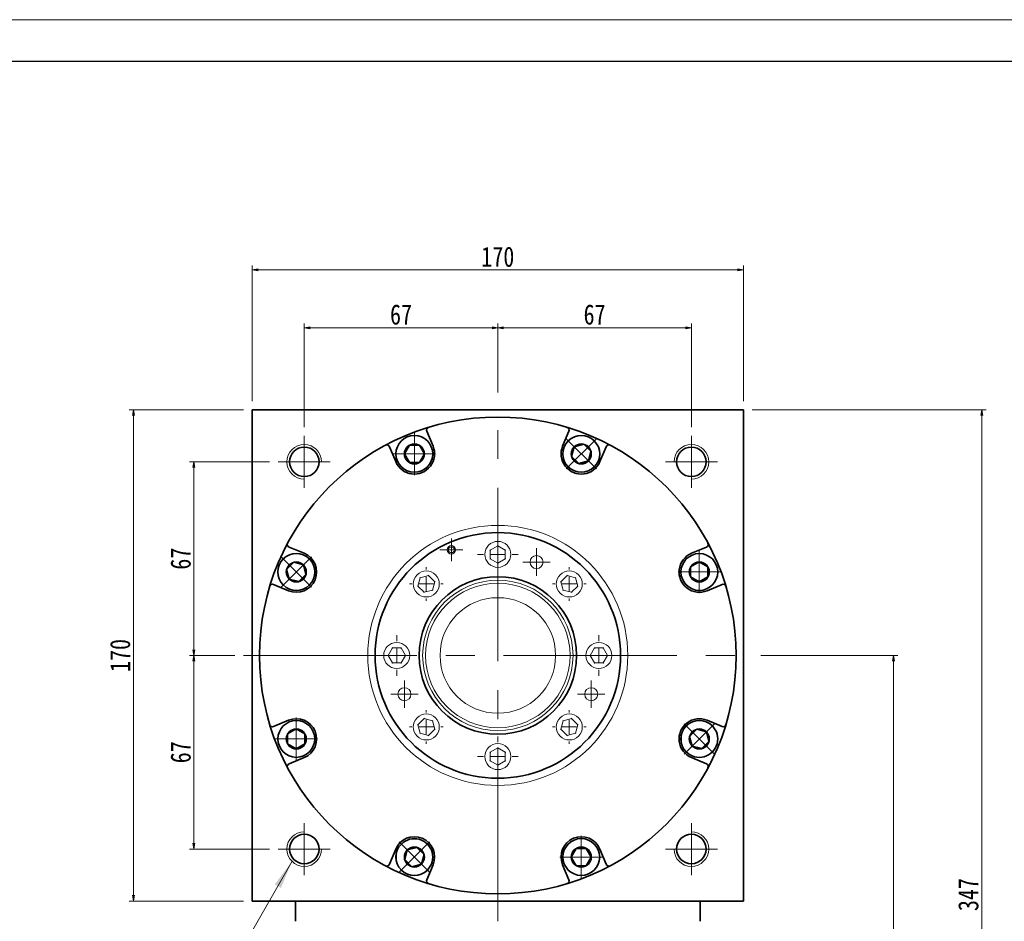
# Model space of a CAD drawing. Header units: millimetres. Extents: x 5237 to 6463, y 169 to 1031.
# Tile 7 of 7: x 5831 to 6172, y 719 to 1031. Entities that reach past the tile are written whole.
import ezdxf

# ---------------------------------------------------------------- set-up
doc = ezdxf.new("R2010")
doc.units = ezdxf.units.MM
doc.header["$LTSCALE"] = 5
doc.set_wipeout_variables(frame=1)
doc.header["$PDSIZE"] = -1
doc.linetypes.add('点画线', pattern=[18, 12, -2, 2, -2])
doc.layers.get('0').update_dxf_attribs({"lineweight": 18})
for name, color, linetype, lineweight in [('中心线层', 1, '点画线', 18), ('图框_外框线', 7, 'Continuous', 18), ('尺寸线层', 3, 'Continuous', 18), ('粗实线层', 7, 'Continuous', 35)]:
    doc.layers.add(name, color=color, linetype=linetype, lineweight=lineweight)
doc.styles.add('宋体', font='SimSun.ttf', dxfattribs={"width": 0.8})
doc.styles.add('标准', font='SimSun.ttf', dxfattribs={"width": 0.667})
doc.dimstyles.new('A水平标注$0', dxfattribs={"dimtxt": 3.5, "dimasz": 2, "dimexe": 1.5, "dimexo": 3, "dimgap": 1.1, "dimtad": 1, "dimtoh": 1, "dimdec": 4, "dimdsep": 46, "dimtxsty": '宋体', "dimblk": 'OPEN', "dimcen": 3, "dimclrd": 3, "dimclre": 3, "dimclrt": 6, "dimadec": 0, "dimazin": 0, "dimtm": 1e-09, "dimtfac": 1, "dimtdec": 4, "dimtix": 1, "dimtmove": 0, "dimatfit": 3, "dimldrblk": 'OPEN', "dimfxl": 0, "dimlwd": 13, "dimlwe": 13, "dimarcsym": 0})

# ---------------------------------------------------------------- blocks, each defined once
blk = doc.blocks.new('_Open')
at = {"color": 0, "linetype": 'ByBlock', "lineweight": -2}
for p, q in [((-1, 0.17), (0, 0)), ((-1, -0.17), (0, 0)), ((0, 0), (-1, 0))]:
    blk.add_line(p, q, dxfattribs=at)
blk = doc.blocks.new('*D25')
at = {"layer": 'Defpoints', "color": 0, "transparency": 16777216}
for p in [(6081.97, 944.76), (5911.97, 896.34), (6081.97, 896.34)]:
    blk.add_point(p, dxfattribs=at)
at = {"layer": '尺寸线层', "color": 3, "lineweight": 13, "transparency": 16777216}
for p, q in [((5911.97, 899.34), (5911.97, 946.26)), ((5913.97, 944.76), (6079.97, 944.76)), ((6081.97, 899.34), (6081.97, 946.26))]:
    blk.add_line(p, q, dxfattribs=at)
at = {"layer": '尺寸线层', "color": 3, "lineweight": 13, "transparency": 16777216, "xscale": 2, "yscale": 2, "zscale": 2, "rotation": 180}
blk.add_blockref('_Open', (5911.97, 944.76), dxfattribs=at)
at = {"layer": '尺寸线层', "color": 3, "lineweight": 13, "transparency": 16777216, "xscale": 2, "yscale": 2, "zscale": 2}
blk.add_blockref('_Open', (6081.97, 944.76), dxfattribs=at)
at = {"layer": '尺寸线层', "color": 6, "transparency": 16777216, "insert": (5996.97, 949.29), "char_height": 7, "attachment_point": 5, "style": '宋体', "bg_fill": 3, "box_fill_scale": 1.1, "bg_fill_color": 257, "bg_fill_transparency": 0}
blk.add_mtext('170', dxfattribs=at)
blk = doc.blocks.new('*D26')
at = {"layer": 'Defpoints', "color": 0, "transparency": 16777216}
for p in [(6081.97, 896.34), (6086.47, 549.34), (6164.48, 549.34)]:
    blk.add_point(p, dxfattribs=at)
at = {"layer": '尺寸线层', "color": 3, "lineweight": 13, "transparency": 16777216}
for p, q in [((6084.97, 896.34), (6165.98, 896.34)), ((6164.48, 894.34), (6164.48, 551.34)), ((6089.47, 549.34), (6165.98, 549.34))]:
    blk.add_line(p, q, dxfattribs=at)
at = {"layer": '尺寸线层', "color": 3, "lineweight": 13, "transparency": 16777216, "xscale": 2, "yscale": 2, "zscale": 2}
for p, rotation in [((6164.48, 896.34), 90), ((6164.48, 549.34), 270)]:
    blk.add_blockref('_Open', p, dxfattribs=dict(at, rotation=rotation))
at = {"layer": '尺寸线层', "color": 6, "transparency": 16777216, "insert": (6159.88, 728.59), "char_height": 7, "attachment_point": 5, "rotation": 90, "style": '宋体', "bg_fill": 3, "box_fill_scale": 1.1, "bg_fill_color": 256, "bg_fill_true_color": 13158600, "bg_fill_transparency": 0}
blk.add_mtext('347', dxfattribs=at)
blk = doc.blocks.new('*D27')
at = {"layer": 'Defpoints', "color": 0, "transparency": 16777216}
for p in [(6084.97, 811.34), (6086.47, 549.34), (6133.99, 549.34)]:
    blk.add_point(p, dxfattribs=at)
at = {"layer": '尺寸线层', "color": 3, "lineweight": 13, "transparency": 16777216}
for p, q in [((6087.97, 811.34), (6135.49, 811.34)), ((6133.99, 809.34), (6133.99, 551.34)), ((6089.47, 549.34), (6135.49, 549.34))]:
    blk.add_line(p, q, dxfattribs=at)
at = {"layer": '尺寸线层', "color": 3, "lineweight": 13, "transparency": 16777216, "xscale": 2, "yscale": 2, "zscale": 2}
for p, rotation in [((6133.99, 811.34), 90), ((6133.99, 549.34), 270)]:
    blk.add_blockref('_Open', p, dxfattribs=dict(at, rotation=rotation))
at = {"layer": '尺寸线层', "color": 6, "transparency": 16777216, "insert": (6129.39, 686.09), "char_height": 7, "attachment_point": 5, "rotation": 90, "style": '宋体', "bg_fill": 3, "box_fill_scale": 1.1, "bg_fill_color": 256, "bg_fill_true_color": 13158600, "bg_fill_transparency": 0}
blk.add_mtext('262', dxfattribs=at)
blk = doc.blocks.new('*D28')
at = {"layer": 'Defpoints', "color": 0, "transparency": 16777216}
for p in [(5996.97, 924.78), (5996.97, 899.34), (5929.97, 887.34)]:
    blk.add_point(p, dxfattribs=at)
at = {"layer": '尺寸线层', "color": 3, "lineweight": 13, "transparency": 16777216}
for p, q in [((5929.97, 890.34), (5929.97, 926.28)), ((5931.97, 924.78), (5994.97, 924.78)), ((5996.97, 902.34), (5996.97, 926.28))]:
    blk.add_line(p, q, dxfattribs=at)
at = {"layer": '尺寸线层', "color": 3, "lineweight": 13, "transparency": 16777216, "xscale": 2, "yscale": 2, "zscale": 2, "rotation": 180}
blk.add_blockref('_Open', (5929.97, 924.78), dxfattribs=at)
at = {"layer": '尺寸线层', "color": 3, "lineweight": 13, "transparency": 16777216, "xscale": 2, "yscale": 2, "zscale": 2}
blk.add_blockref('_Open', (5996.97, 924.78), dxfattribs=at)
at = {"layer": '尺寸线层', "color": 6, "transparency": 16777216, "insert": (5963.47, 929.3), "char_height": 7, "attachment_point": 5, "style": '宋体', "bg_fill": 3, "box_fill_scale": 1.1, "bg_fill_color": 257, "bg_fill_transparency": 0}
blk.add_mtext('67', dxfattribs=at)
blk = doc.blocks.new('*D29')
at = {"layer": 'Defpoints', "color": 0, "transparency": 16777216}
for p in [(6063.97, 924.78), (5996.97, 899.34), (6063.97, 887.34)]:
    blk.add_point(p, dxfattribs=at)
at = {"layer": '尺寸线层', "color": 3, "lineweight": 13, "transparency": 16777216}
for p, q in [((5996.97, 902.34), (5996.97, 926.28)), ((5998.97, 924.78), (6061.97, 924.78)), ((6063.97, 890.34), (6063.97, 926.28))]:
    blk.add_line(p, q, dxfattribs=at)
at = {"layer": '尺寸线层', "color": 3, "lineweight": 13, "transparency": 16777216, "xscale": 2, "yscale": 2, "zscale": 2, "rotation": 180}
blk.add_blockref('_Open', (5996.97, 924.78), dxfattribs=at)
at = {"layer": '尺寸线层', "color": 3, "lineweight": 13, "transparency": 16777216, "xscale": 2, "yscale": 2, "zscale": 2}
blk.add_blockref('_Open', (6063.97, 924.78), dxfattribs=at)
at = {"layer": '尺寸线层', "color": 6, "transparency": 16777216, "insert": (6030.47, 929.3), "char_height": 7, "attachment_point": 5, "style": '宋体', "bg_fill": 3, "box_fill_scale": 1.1, "bg_fill_color": 257, "bg_fill_transparency": 0}
blk.add_mtext('67', dxfattribs=at)
blk = doc.blocks.new('*D30')
at = {"layer": 'Defpoints', "color": 0, "transparency": 16777216}
for p in [(5920.97, 878.34), (5891.73, 811.34), (5908.97, 811.34)]:
    blk.add_point(p, dxfattribs=at)
at = {"layer": '尺寸线层', "color": 3, "lineweight": 13, "transparency": 16777216}
for p, q in [((5917.97, 878.34), (5890.23, 878.34)), ((5891.73, 876.34), (5891.73, 813.34)), ((5905.97, 811.34), (5890.23, 811.34))]:
    blk.add_line(p, q, dxfattribs=at)
at = {"layer": '尺寸线层', "color": 3, "lineweight": 13, "transparency": 16777216, "xscale": 2, "yscale": 2, "zscale": 2}
for p, rotation in [((5891.73, 878.34), 90), ((5891.73, 811.34), 270)]:
    blk.add_blockref('_Open', p, dxfattribs=dict(at, rotation=rotation))
at = {"layer": '尺寸线层', "color": 6, "transparency": 16777216, "insert": (5887.21, 844.84), "char_height": 7, "attachment_point": 5, "rotation": 90, "style": '宋体', "bg_fill": 3, "box_fill_scale": 1.1, "bg_fill_color": 257, "bg_fill_transparency": 0}
blk.add_mtext('67', dxfattribs=at)
blk = doc.blocks.new('*D31')
at = {"layer": 'Defpoints', "color": 0, "transparency": 16777216}
for p in [(5908.97, 811.34), (5891.73, 744.34), (5920.97, 744.34)]:
    blk.add_point(p, dxfattribs=at)
at = {"layer": '尺寸线层', "color": 3, "lineweight": 13, "transparency": 16777216}
for p, q in [((5905.97, 811.34), (5890.23, 811.34)), ((5891.73, 809.34), (5891.73, 746.34)), ((5917.97, 744.34), (5890.23, 744.34))]:
    blk.add_line(p, q, dxfattribs=at)
at = {"layer": '尺寸线层', "color": 3, "lineweight": 13, "transparency": 16777216, "xscale": 2, "yscale": 2, "zscale": 2}
for p, rotation in [((5891.73, 811.34), 90), ((5891.73, 744.34), 270)]:
    blk.add_blockref('_Open', p, dxfattribs=dict(at, rotation=rotation))
at = {"layer": '尺寸线层', "color": 6, "transparency": 16777216, "insert": (5887.21, 777.84), "char_height": 7, "attachment_point": 5, "rotation": 90, "style": '宋体', "bg_fill": 3, "box_fill_scale": 1.1, "bg_fill_color": 257, "bg_fill_transparency": 0}
blk.add_mtext('67', dxfattribs=at)
blk = doc.blocks.new('*D32')
at = {"layer": 'Defpoints', "color": 0, "transparency": 16777216}
for p in [(5911.97, 896.34), (5870.86, 726.34), (5911.97, 726.34)]:
    blk.add_point(p, dxfattribs=at)
at = {"layer": '尺寸线层', "color": 3, "lineweight": 13, "transparency": 16777216}
for p, q in [((5908.97, 896.34), (5869.36, 896.34)), ((5870.86, 894.34), (5870.86, 728.34)), ((5908.97, 726.34), (5869.36, 726.34))]:
    blk.add_line(p, q, dxfattribs=at)
at = {"layer": '尺寸线层', "color": 3, "lineweight": 13, "transparency": 16777216, "xscale": 2, "yscale": 2, "zscale": 2}
for p, rotation in [((5870.86, 896.34), 90), ((5870.86, 726.34), 270)]:
    blk.add_blockref('_Open', p, dxfattribs=dict(at, rotation=rotation))
at = {"layer": '尺寸线层', "color": 6, "transparency": 16777216, "insert": (5866.26, 811.34), "char_height": 7, "attachment_point": 5, "rotation": 90, "style": '宋体', "bg_fill": 3, "box_fill_scale": 1.1, "bg_fill_color": 256, "bg_fill_true_color": 13158600, "bg_fill_transparency": 0}
blk.add_mtext('170', dxfattribs=at)
blk = doc.blocks.new('*X17')
at = {"layer": '中心线层', "linetype": '点画线', "lineweight": 18}
for p, q in [((0, -7.37), (0, 7.37)), ((-7.37, 0), (7.37, 0))]:
    blk.add_line(p, q, dxfattribs=at)
at = {"layer": '粗实线层'}
for p, q in [((-3.46, 0), (-1.73, 3)), ((-3.46, 0), (-1.73, -3)), ((-1.73, 3), (1.73, 3)), ((3.46, 0), (1.73, 3)), ((3.46, 0), (1.73, 3)), ((3.46, 0), (1.73, -3)), ((-1.73, -3), (1.73, -3))]:
    blk.add_line(p, q, dxfattribs=at)
blk.add_circle((0, 0), 3.46, dxfattribs=at)
for start, end in [(0, 180), (180, 360)]:
    blk.add_arc((0, 0), 6.37, start, end, dxfattribs=at)
blk = doc.blocks.new('*X18')
at = {"layer": '尺寸线层', "linetype": 'Continuous'}
blk.add_hatch(color=0, dxfattribs=at).paths.add_polyline_path([(39.19, 56.94), (35.35, 47.73), (33.2, 48.96)], flags=0)
at = {"layer": '尺寸线层', "color": 0, "linetype": 'Continuous'}
blk.add_line((39.19, 56.94), (6.6, 0), dxfattribs=at)
at = {"layer": '尺寸线层', "color": 0}
for p, q in [((0, 22.12), (-29.39, 22.12)), ((0, 0), (0, 22.12)), ((0, 0), (-29.39, 0)), ((6.6, 0), (0, 0))]:
    blk.add_line(p, q, dxfattribs=at)
at = {"layer": '尺寸线层', "color": 0, "insert": (-4.95, 1.98), "char_height": 9.9, "width": 48.8791, "attachment_point": 9, "line_spacing_factor": 1.15057, "style": '标准'}
blk.add_mtext('\\T1.1;4-M12\\P5个面', dxfattribs=at)
blk = doc.blocks.new('SW_CENTERMARKSYMBOL_1')
at = {"color": 0, "linetype": 'Continuous', "lineweight": 0}
for p, q in [((0, 5), (0, 7)), ((-5, 0), (-7, 0)), ((0, 0), (-2.5, 0)), ((0, 0), (0, 2.5)), ((0, 0), (0, -2.5)), ((0, 0), (2.5, 0)), ((5, 0), (7, 0)), ((0, -5), (0, -7))]:
    blk.add_line(p, q, dxfattribs=at)
blk = doc.blocks.new('SW_CENTERMARKSYMBOL_2')
at = {"color": 0, "linetype": 'Continuous', "lineweight": 0}
for p, q in [((0, 5), (0, 5.8)), ((-5, 0), (-5.8, 0)), ((0, 0), (-2.5, 0)), ((0, 0), (0, 2.5)), ((0, 0), (0, -2.5)), ((0, 0), (2.5, 0)), ((5, 0), (5.8, 0)), ((0, -5), (0, -5.8))]:
    blk.add_line(p, q, dxfattribs=at)
blk = doc.blocks.new('SW_CENTERMARKSYMBOL_3')
at = {"color": 0, "linetype": 'Continuous', "lineweight": 0}
for p, q in [((0, 5), (0, 7)), ((-5, 0), (-7, 0)), ((0, 0), (-2.5, 0)), ((0, 0), (0, 2.5)), ((0, 0), (0, -2.5)), ((0, 0), (2.5, 0)), ((5, 0), (7, 0)), ((0, -5), (0, -7))]:
    blk.add_line(p, q, dxfattribs=at)
blk = doc.blocks.new('SW_CENTERMARKSYMBOL_4')
at = {"color": 0, "linetype": 'Continuous', "lineweight": 0}
for p, q in [((0, 5), (0, 5.8)), ((-5, 0), (-5.8, 0)), ((0, 0), (-2.5, 0)), ((0, 0), (0, 2.5)), ((0, 0), (0, -2.5)), ((0, 0), (2.5, 0)), ((5, 0), (5.8, 0)), ((0, -5), (0, -5.8))]:
    blk.add_line(p, q, dxfattribs=at)
blk = doc.blocks.new('SW_CENTERMARKSYMBOL_5')
at = {"color": 0, "linetype": 'Continuous', "lineweight": 0}
for p, q in [((0, 5), (0, 7)), ((-5, 0), (-7, 0)), ((0, 0), (-2.5, 0)), ((0, 0), (0, 2.5)), ((0, 0), (0, -2.5)), ((0, 0), (2.5, 0)), ((5, 0), (7, 0)), ((0, -5), (0, -7))]:
    blk.add_line(p, q, dxfattribs=at)
blk = doc.blocks.new('SW_CENTERMARKSYMBOL_6')
at = {"color": 0, "linetype": 'Continuous', "lineweight": 0}
for p, q in [((0, 5), (0, 5.8)), ((-5, 0), (-5.8, 0)), ((0, 0), (-2.5, 0)), ((0, 0), (0, 2.5)), ((0, 0), (0, -2.5)), ((0, 0), (2.5, 0)), ((5, 0), (5.8, 0)), ((0, -5), (0, -5.8))]:
    blk.add_line(p, q, dxfattribs=at)
blk = doc.blocks.new('SW_CENTERMARKSYMBOL_7')
at = {"color": 0, "linetype": 'Continuous', "lineweight": 0}
for p, q in [((0, 5), (0, 7)), ((-5, 0), (-7, 0)), ((0, 0), (-2.5, 0)), ((0, 0), (0, 2.5)), ((0, 0), (0, -2.5)), ((0, 0), (2.5, 0)), ((5, 0), (7, 0)), ((0, -5), (0, -7))]:
    blk.add_line(p, q, dxfattribs=at)
blk = doc.blocks.new('SW_CENTERMARKSYMBOL_8')
at = {"color": 0, "linetype": 'Continuous', "lineweight": 0}
for p, q in [((0, 5), (0, 5.8)), ((-5, 0), (-5.8, 0)), ((0, 0), (-2.5, 0)), ((0, 0), (0, 2.5)), ((0, 0), (0, -2.5)), ((0, 0), (2.5, 0)), ((5, 0), (5.8, 0)), ((0, -5), (0, -5.8))]:
    blk.add_line(p, q, dxfattribs=at)
blk = doc.blocks.new('SW_CENTERMARKSYMBOL_9')
at = {"color": 0, "linetype": 'Continuous', "lineweight": 0}
for p, q in [((0, 2.5), (0, 3.96)), ((-2.5, 0), (-3.96, 0)), ((0, 0), (-2.5, 0)), ((0, 0), (0, 2.5)), ((0, 0), (0, -2.5)), ((0, 0), (2.5, 0)), ((2.5, 0), (3.96, 0)), ((0, -2.5), (0, -3.96))]:
    blk.add_line(p, q, dxfattribs=at)
blk = doc.blocks.new('SW_CENTERMARKSYMBOL_10')
at = {"color": 0, "linetype": 'Continuous', "lineweight": 0}
for p, q in [((0, 2.5), (0, 4.75)), ((-2.5, 0), (-4.75, 0)), ((0, 0), (-2.5, 0)), ((0, 0), (0, 2.5)), ((0, 0), (0, -2.5)), ((0, 0), (2.5, 0)), ((2.5, 0), (4.75, 0)), ((0, -2.5), (0, -4.75))]:
    blk.add_line(p, q, dxfattribs=at)
blk = doc.blocks.new('SW_CENTERMARKSYMBOL_11')
at = {"color": 0, "linetype": 'Continuous', "lineweight": 0}
for p, q in [((0, 2.5), (0, 4.75)), ((-2.5, 0), (-4.75, 0)), ((0, 0), (-2.5, 0)), ((0, 0), (0, 2.5)), ((0, 0), (0, -2.5)), ((0, 0), (2.5, 0)), ((2.5, 0), (4.75, 0)), ((0, -2.5), (0, -4.75))]:
    blk.add_line(p, q, dxfattribs=at)
blk = doc.blocks.new('SW_CENTERMARKSYMBOL_12')
at = {"color": 0, "linetype": 'Continuous', "lineweight": 0}
for p, q in [((0, 2.5), (0, 4.75)), ((-2.5, 0), (-4.75, 0)), ((0, 0), (-2.5, 0)), ((0, 0), (0, 2.5)), ((0, 0), (0, -2.5)), ((0, 0), (2.5, 0)), ((2.5, 0), (4.75, 0)), ((0, -2.5), (0, -4.75))]:
    blk.add_line(p, q, dxfattribs=at)

msp = doc.modelspace()

# ---------------------------------------------------------------- linework, layer by layer
at = {"color": 7, "linetype": 'Continuous', "lineweight": 15}
for p, q in [((5996.96938, 849.34119), (5994.3713, 847.84119)), ((5996.96938, 849.51439), (5996.96938, 849.34119)), ((5999.56745, 847.84119), (5996.96938, 849.34119)), ((5996.96938, 849.16798), (5996.96938, 849.34119)), ((5994.3713, 847.84119), (5994.2213, 847.92779)), ((5994.3713, 847.84119), (5994.3713, 844.84119)), ((5994.3713, 847.84119), (5994.5213, 847.75459)), ((5999.41745, 847.75459), (5999.56745, 847.84119)), ((5999.71745, 847.92779), (5999.56745, 847.84119)), ((5999.56745, 844.84119), (5999.56745, 847.84119)), ((5994.2213, 844.75459), (5994.3713, 844.84119)), ((5994.5213, 844.92779), (5994.3713, 844.84119)), ((5994.3713, 844.84119), (5996.96938, 843.34119)), ((5996.96938, 843.34119), (5999.56745, 844.84119)), ((5996.96938, 843.51439), (5996.96938, 843.34119)), ((5996.96938, 843.16798), (5996.96938, 843.34119)), ((5999.41745, 844.92779), (5999.56745, 844.84119)), ((5999.71745, 844.75459), (5999.56745, 844.84119)), ((5972.9971, 838.9877), (5970.09932, 838.21125)), ((5972.95227, 838.8204), (5972.9971, 838.9877)), ((5973.04193, 839.15501), (5972.9971, 838.9877)), ((5975.11842, 836.86638), (5972.9971, 838.9877)), ((6020.94166, 838.9877), (6018.82034, 836.86638)), ((6020.94166, 838.9877), (6020.89683, 839.15501)), ((6023.83944, 838.21125), (6020.94166, 838.9877)), ((6020.94166, 838.9877), (6020.98649, 838.8204)), ((5969.32286, 835.31347), (5969.15556, 835.26864)), ((5970.09932, 838.21125), (5969.32286, 835.31347)), ((5969.32286, 835.31347), (5969.49017, 835.3583)), ((5969.32286, 835.31347), (5971.44418, 833.19215)), ((5969.97685, 838.33372), (5970.09932, 838.21125)), ((5970.22179, 838.08877), (5970.09932, 838.21125)), ((5974.34196, 833.96861), (5975.11842, 836.86638)), ((5974.95111, 836.82156), (5975.11842, 836.86638)), ((5975.28572, 836.91121), (5975.11842, 836.86638)), ((6018.65303, 836.91121), (6018.82034, 836.86638)), ((6018.82034, 836.86638), (6019.59679, 833.96861)), ((6018.98764, 836.82156), (6018.82034, 836.86638)), ((6022.49457, 833.19215), (6024.61589, 835.31347)), ((6023.71696, 838.08877), (6023.83944, 838.21125)), ((6023.96191, 838.33372), (6023.83944, 838.21125)), ((6024.61589, 835.31347), (6023.83944, 838.21125)), ((6024.44859, 835.3583), (6024.61589, 835.31347)), ((6024.7832, 835.26864), (6024.61589, 835.31347)), ((5971.39935, 833.02485), (5971.44418, 833.19215)), ((5971.44418, 833.19215), (5974.34196, 833.96861)), ((5971.48901, 833.35945), (5971.44418, 833.19215)), ((5974.21949, 834.09108), (5974.34196, 833.96861)), ((5974.46443, 833.84613), (5974.34196, 833.96861)), ((6019.47432, 833.84613), (6019.59679, 833.96861)), ((6019.71927, 834.09108), (6019.59679, 833.96861)), ((6019.59679, 833.96861), (6022.49457, 833.19215)), ((6022.44974, 833.35945), (6022.49457, 833.19215)), ((6022.5394, 833.02485), (6022.49457, 833.19215)), ((5958.79617, 811.34119), (5958.96938, 811.34119)), ((5960.46938, 813.93927), (5958.96938, 811.34119)), ((5958.96938, 811.34119), (5960.46938, 808.74311)), ((5959.14258, 811.34119), (5958.96938, 811.34119)), ((5960.38277, 814.08927), (5960.46938, 813.93927)), ((5963.46938, 813.93927), (5960.46938, 813.93927)), ((5960.55598, 813.78927), (5960.46938, 813.93927)), ((5963.38277, 813.78927), (5963.46938, 813.93927)), ((5963.55598, 814.08927), (5963.46938, 813.93927)), ((5964.96938, 811.34119), (5963.46938, 813.93927)), ((5963.46938, 808.74311), (5964.96938, 811.34119)), ((5964.79617, 811.34119), (5964.96938, 811.34119)), ((5965.14258, 811.34119), (5964.96938, 811.34119)), ((6028.79617, 811.34119), (6028.96938, 811.34119)), ((6030.46938, 813.93927), (6028.96938, 811.34119)), ((6028.96938, 811.34119), (6030.46938, 808.74311)), ((6029.14258, 811.34119), (6028.96938, 811.34119)), ((6030.38277, 814.08927), (6030.46938, 813.93927)), ((6033.46938, 813.93927), (6030.46938, 813.93927)), ((6030.55598, 813.78927), (6030.46938, 813.93927)), ((6033.46938, 813.93927), (6033.38277, 813.78927)), ((6033.46938, 813.93927), (6033.55598, 814.08927)), ((6034.96938, 811.34119), (6033.46938, 813.93927)), ((6033.46938, 808.74311), (6034.96938, 811.34119)), ((6034.79617, 811.34119), (6034.96938, 811.34119)), ((6035.14258, 811.34119), (6034.96938, 811.34119)), ((5960.46938, 808.74311), (5960.38277, 808.59311)), ((5960.46938, 808.74311), (5960.55598, 808.89311)), ((5960.46938, 808.74311), (5963.46938, 808.74311)), ((5963.38277, 808.89311), (5963.46938, 808.74311)), ((5963.55598, 808.59311), (5963.46938, 808.74311)), ((6030.38277, 808.59311), (6030.46938, 808.74311)), ((6030.55598, 808.89311), (6030.46938, 808.74311)), ((6030.46938, 808.74311), (6033.46938, 808.74311)), ((6033.38277, 808.89311), (6033.46938, 808.74311)), ((6033.55598, 808.59311), (6033.46938, 808.74311)), ((5969.15556, 787.41374), (5969.32286, 787.36891)), ((5971.44418, 789.49023), (5969.32286, 787.36891)), ((5969.32286, 787.36891), (5970.09932, 784.47113)), ((5969.49017, 787.32408), (5969.32286, 787.36891)), ((5971.39935, 789.65753), (5971.44418, 789.49023)), ((5974.34196, 788.71377), (5971.44418, 789.49023)), ((5971.48901, 789.32293), (5971.44418, 789.49023)), ((5974.21949, 788.5913), (5974.34196, 788.71377)), ((5974.46443, 788.83625), (5974.34196, 788.71377)), ((5975.11842, 785.816), (5974.34196, 788.71377)), ((6019.59679, 788.71377), (6018.82034, 785.816)), ((6019.47432, 788.83625), (6019.59679, 788.71377)), ((6022.49457, 789.49023), (6019.59679, 788.71377)), ((6019.71927, 788.5913), (6019.59679, 788.71377)), ((6022.44974, 789.32293), (6022.49457, 789.49023)), ((6022.5394, 789.65753), (6022.49457, 789.49023)), ((6024.61589, 787.36891), (6022.49457, 789.49023)), ((6023.83944, 784.47113), (6024.61589, 787.36891)), ((6024.61589, 787.36891), (6024.44859, 787.32408)), ((6024.61589, 787.36891), (6024.7832, 787.41374)), ((5969.97685, 784.34866), (5970.09932, 784.47113)), ((5970.22179, 784.59361), (5970.09932, 784.47113)), ((5970.09932, 784.47113), (5972.9971, 783.69468)), ((5972.9971, 783.69468), (5975.11842, 785.816)), ((5974.95111, 785.86082), (5975.11842, 785.816)), ((5975.28572, 785.77117), (5975.11842, 785.816)), ((6018.65303, 785.77117), (6018.82034, 785.816)), ((6018.98764, 785.86082), (6018.82034, 785.816)), ((6018.82034, 785.816), (6020.94166, 783.69468)), ((6020.94166, 783.69468), (6023.83944, 784.47113)), ((6023.71696, 784.59361), (6023.83944, 784.47113)), ((6023.96191, 784.34866), (6023.83944, 784.47113)), ((5972.9971, 783.69468), (5972.95227, 783.86198)), ((5972.9971, 783.69468), (5973.04193, 783.52737)), ((6020.89683, 783.52737), (6020.94166, 783.69468)), ((6020.98649, 783.86198), (6020.94166, 783.69468)), ((5994.2213, 777.92779), (5994.3713, 777.84119)), ((5996.96938, 779.34119), (5994.3713, 777.84119)), ((5994.3713, 777.84119), (5994.3713, 774.84119)), ((5994.5213, 777.75459), (5994.3713, 777.84119)), ((5996.96938, 779.51439), (5996.96938, 779.34119)), ((5999.56745, 777.84119), (5996.96938, 779.34119)), ((5996.96938, 779.16798), (5996.96938, 779.34119)), ((5999.41745, 777.75459), (5999.56745, 777.84119)), ((5999.71745, 777.92779), (5999.56745, 777.84119)), ((5999.56745, 774.84119), (5999.56745, 777.84119)), ((5994.2213, 774.75459), (5994.3713, 774.84119)), ((5994.5213, 774.92779), (5994.3713, 774.84119)), ((5994.3713, 774.84119), (5996.96938, 773.34119)), ((5996.96938, 773.34119), (5999.56745, 774.84119)), ((5999.56745, 774.84119), (5999.41745, 774.92779)), ((5999.56745, 774.84119), (5999.71745, 774.75459)), ((5996.96938, 773.51439), (5996.96938, 773.34119)), ((5996.96938, 773.16798), (5996.96938, 773.34119))]:
    msp.add_line(p, q, dxfattribs=at)
for centre, radius in [((5996.96938, 811.34119), 45), ((5980.88132, 847.89738), 1.45796), ((5980.88132, 847.89738), 1.03886), ((5996.96938, 846.34119), 4.5), ((6010.3633, 843.67697), 2.25), ((5996.96938, 811.34119), 25), ((5961.96938, 811.34119), 4.5), ((6031.96938, 811.34119), 4.5), ((5964.63359, 797.94727), 2.25), ((6029.30516, 797.94727), 2.25), ((5996.96938, 776.34119), 4.5)]:
    msp.add_circle(centre, radius, dxfattribs=at)
msp.add_circle((5996.96938, 811.34119), 20)
for centre, radius, start, end in [((5972.22064, 836.08993), 4.5, 45, 225), ((5972.22064, 836.08993), 4.5, 225, 45), ((6021.71811, 836.08993), 4.5, 135, 315), ((6021.71811, 836.08993), 4.5, 315, 135), ((5996.96938, 811.34119), 26.02876, 90.0010597, 180), ((5996.96938, 811.34119), 26.03104, 270, 90), ((5996.96938, 811.34119), 26.02876, 180, 269.9989015), ((5972.22064, 786.59245), 4.5, 315, 135), ((6021.71811, 786.59245), 4.5, 45, 225), ((5972.22064, 786.59245), 4.5, 135, 315), ((6021.71811, 786.59245), 4.5, 225, 45)]:
    msp.add_arc(centre, radius, start, end, dxfattribs=at)
at = {"layer": '中心线层'}
for p, q in [((5996.96938, 719.34119), (5996.96938, 899.34119)), ((5929.96938, 869.34119), (5929.96938, 887.34119)), ((6063.96938, 887.34119), (6063.96938, 869.34119)), ((5920.96938, 878.34119), (5938.96938, 878.34119)), ((6054.96938, 878.34119), (6072.96938, 878.34119)), ((5908.96938, 811.34119), (6084.96938, 811.34119)), ((5929.96938, 735.34119), (5929.96938, 753.34119)), ((6063.96938, 753.34119), (6063.96938, 735.34119)), ((5938.96938, 744.34119), (5920.96938, 744.34119)), ((6072.96938, 744.34119), (6054.96938, 744.34119))]:
    msp.add_line(p, q, dxfattribs=at)
at = {"layer": '粗实线层'}
for p, q in [((5911.96938, 726.34119), (5911.96938, 896.34119)), ((5911.96938, 896.34119), (6081.96938, 896.34119)), ((6081.96938, 726.34119), (6081.96938, 896.34119)), ((5926.96938, 719.34119), (5926.96938, 726.34119)), ((6066.96938, 719.34119), (6066.96938, 726.34119))]:
    msp.add_line(p, q, dxfattribs=at)
msp.add_lwpolyline([(6081.96938, 726.34119), (5911.96938, 726.34119)], dxfattribs=at)
for centre, radius in [((5996.96938, 811.34119), 82.5), ((5929.96938, 878.34119), 5.1), ((6063.96938, 878.34119), 5.1), ((5996.96938, 811.34119), 42.5), ((5996.96938, 811.34119), 27.25), ((5929.96938, 744.34119), 5.1), ((6063.96938, 744.34119), 5.1)]:
    msp.add_circle(centre, radius, dxfattribs=at)
at = {"layer": '粗实线层', "lineweight": 18}
for centre, start, end in [((5929.96938, 878.34119), 0, 270), ((6063.96938, 878.34119), 270, 180), ((5929.96938, 744.34119), 90, 360), ((6063.96938, 744.34119), 180, 90)]:
    msp.add_arc(centre, 6, start, end, dxfattribs=at)
at = {"layer": '粗实线层'}
for centre, start, end in [((5958.54026, 883.21228), 22.4999781, 118.1332478), ((6035.39849, 883.21228), 61.8667522, 157.5000219), ((5925.09829, 849.77031), 151.8667522, 247.5000219), ((6068.84046, 849.77031), 292.4999781, 28.1332478), ((5925.09829, 772.91207), 112.4999781, 208.1332478), ((6068.84046, 772.91207), 331.8667522, 67.5000219), ((5958.54026, 739.4701), 241.8667522, 337.5000219), ((6035.39849, 739.4701), 202.4999781, 298.1332478)]:
    msp.add_arc(centre, 1, start, end, dxfattribs=at)

# ---------------------------------------------------------------- block references
at = {"color": 7, "linetype": 'Continuous', "lineweight": 0}
for name, p in [('SW_CENTERMARKSYMBOL_1', (5996.96938, 846.34119)), ('SW_CENTERMARKSYMBOL_9', (5980.88132, 847.89738)), ('SW_CENTERMARKSYMBOL_10', (6010.3633, 843.67697)), ('SW_CENTERMARKSYMBOL_2', (5972.22064, 836.08993)), ('SW_CENTERMARKSYMBOL_8', (6021.71811, 836.08993)), ('SW_CENTERMARKSYMBOL_3', (5961.96938, 811.34119)), ('SW_CENTERMARKSYMBOL_7', (6031.96938, 811.34119)), ('SW_CENTERMARKSYMBOL_11', (5964.63359, 797.94727)), ('SW_CENTERMARKSYMBOL_12', (6029.30516, 797.94727)), ('SW_CENTERMARKSYMBOL_4', (5972.22064, 786.59245)), ('SW_CENTERMARKSYMBOL_6', (6021.71811, 786.59245)), ('SW_CENTERMARKSYMBOL_5', (5996.96938, 776.34119))]:
    msp.add_blockref(name, p, dxfattribs=at)

# ---------------------------------------------------------------- next in the draw order: dimensions: what is measured, and where the dimension line sits
at = {"layer": '尺寸线层'}
dim = msp.add_linear_dim(base=(6081.96938, 944.76401), p1=(5911.96938, 896.34119), p2=(6081.96938, 896.34119), dimstyle='A水平标注$0', override={"dimtxt": 7, "dimblk": 'Open', "dimtfill": 1, "dimtfillclr": 256}, dxfattribs=at)
dim.commit()
dim.dimension.update_dxf_attribs({"geometry": '*D25', "text_midpoint": (5996.96938, 944.76401), "dimtype": 160})
dim = msp.add_linear_dim(base=(5891.72792, 811.34119), p1=(5920.96938, 878.34119), p2=(5908.96938, 811.34119), angle=270, dimstyle='A水平标注$0', override={"dimtxt": 7, "dimblk": 'Open', "dimtfill": 1, "dimtfillclr": 256}, dxfattribs=at)
dim.commit()
dim.dimension.update_dxf_attribs({"geometry": '*D30', "text_midpoint": (5891.72792, 844.84119), "dimtype": 160})

# ---------------------------------------------------------------- next in the draw order: wipeouts: each hides what was drawn before it
for points in [[(6066.72228, 833.86879), (6067.73243, 833.94946), (6067.73243, 833.94946), (6069.44295, 834.47956), (6070.93811, 835.46514), (6072.09956, 836.82819), (6072.83537, 838.46082), (6073.08728, 840.23379), (6073.08728, 840.23379), (6072.83537, 842.00676), (6072.09956, 843.63939), (6070.93811, 845.00244), (6069.44295, 845.98802), (6067.73243, 846.51812), (6067.73243, 846.51812), (6066.72228, 846.59879), (6066.72228, 846.59879), (6065.0749, 846.38191), (6063.53978, 845.74604), (6062.22155, 844.73452), (6061.21003, 843.41629), (6060.57416, 841.88117), (6060.35728, 840.23379), (6060.35728, 840.23379), (6060.66881, 838.2669), (6061.57289, 836.49254), (6062.98103, 835.0844), (6064.75539, 834.18031)], [(6062.22155, 777.94786), (6062.99287, 777.29061), (6062.99287, 777.29061), (6064.57723, 776.45593), (6066.33138, 776.09561), (6068.11647, 776.23816), (6069.79121, 776.87231), (6071.22302, 777.94786), (6071.22302, 777.94786), (6072.29856, 779.37967), (6072.93271, 781.0544), (6073.07527, 782.83949), (6072.71494, 784.59364), (6071.88026, 786.178), (6071.88026, 786.178), (6071.22302, 786.94933), (6071.22302, 786.94933), (6069.90478, 787.96084), (6068.36967, 788.59671), (6066.72228, 788.81359), (6065.0749, 788.59671), (6063.53978, 787.96084), (6062.22155, 786.94933), (6062.22155, 786.94933), (6061.05103, 785.33824), (6060.43565, 783.4443), (6060.43565, 781.45289), (6061.05103, 779.55894)], [(5963.57604, 746.08902), (5962.9188, 745.31769), (5962.9188, 745.31769), (5962.08412, 743.73334), (5961.72379, 741.97919), (5961.86635, 740.19409), (5962.5005, 738.51936), (5963.57604, 737.08755), (5963.57604, 737.08755), (5965.00785, 736.012), (5966.68259, 735.37785), (5968.46768, 735.2353), (5970.22183, 735.59563), (5971.80619, 736.43031), (5971.80619, 736.43031), (5972.57751, 737.08755), (5972.57751, 737.08755), (5973.58903, 738.40579), (5974.2249, 739.9409), (5974.44178, 741.58829), (5974.2249, 743.23567), (5973.58903, 744.77079), (5972.57751, 746.08902), (5972.57751, 746.08902), (5970.96643, 747.25954), (5969.07248, 747.87492), (5967.08107, 747.87492), (5965.18713, 747.25954)], [(6019.49698, 741.58829), (6019.57765, 740.57814), (6019.57765, 740.57814), (6020.10774, 738.86762), (6021.09333, 737.37246), (6022.45638, 736.21101), (6024.08901, 735.4752), (6025.86198, 735.22329), (6025.86198, 735.22329), (6027.63495, 735.4752), (6029.26757, 736.21101), (6030.63063, 737.37246), (6031.61621, 738.86762), (6032.14631, 740.57814), (6032.14631, 740.57814), (6032.22698, 741.58829), (6032.22698, 741.58829), (6032.01009, 743.23567), (6031.37423, 744.77079), (6030.36271, 746.08902), (6029.04448, 747.10054), (6027.50936, 747.7364), (6025.86198, 747.95329), (6025.86198, 747.95329), (6023.89508, 747.64176), (6022.12072, 746.73768), (6020.71258, 745.32954), (6019.8085, 743.55518)]]:
    msp.add_wipeout(points).dxf.layer = '粗实线层'

# ---------------------------------------------------------------- next in the draw order: linework, layer by layer
at = {"layer": '粗实线层'}
for p, q in [((6064.0435, 846.70095), (6069.22315, 848.84643)), ((6069.40107, 833.76663), (6074.58072, 835.91211)), ((6069.40107, 788.91575), (6074.58072, 786.77027)), ((6064.0435, 775.98143), (6069.22315, 773.83595)), ((5961.60962, 744.26707), (5959.46414, 739.08742)), ((6032.32913, 744.26707), (6034.47461, 739.08742)), ((5974.54393, 738.9095), (5972.39845, 733.72985)), ((6019.39482, 738.9095), (6021.5403, 733.72985))]:
    msp.add_line(p, q, dxfattribs=at)
for centre, radius, start, end in [((6066.72228, 840.23379), 7, 112.5, 292.5), ((6074.9634, 834.98823), 1, 16.8667522, 112.5000219), ((6066.72228, 782.44859), 7, 67.5, 247.5), ((6074.9634, 787.69414), 1, 247.4999781, 343.1332478), ((5968.07678, 741.58829), 7, 337.5, 157.5), ((6025.86198, 741.58829), 7, 22.5, 202.5), ((5973.32233, 733.34717), 1, 157.4999781, 253.1332478), ((6020.61642, 733.34717), 1, 286.8667522, 22.5000219)]:
    msp.add_arc(centre, radius, start, end, dxfattribs=at)

# ---------------------------------------------------------------- next in the draw order: block references
for p, rotation in [((6066.72228, 840.23379), 270), ((6066.72228, 782.44859), 225), ((5968.07678, 741.58829), 135.0000000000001), ((6025.86198, 741.58829), 180)]:
    msp.add_blockref('*X17', p, dxfattribs=dict(at, rotation=rotation))

# ---------------------------------------------------------------- next in the draw order: dimensions: what is measured, and where the dimension line sits
at = {"layer": '尺寸线层'}
dim = msp.add_linear_dim(base=(5996.96938, 924.77506), p1=(5929.96938, 887.34119), p2=(5996.96938, 899.34119), dimstyle='A水平标注$0', override={"dimtxt": 7, "dimblk": 'Open', "dimtfill": 1, "dimtfillclr": 256}, dxfattribs=at)
dim.commit()
dim.dimension.update_dxf_attribs({"geometry": '*D28', "text_midpoint": (5963.46938, 924.77506), "dimtype": 160})
for base, p1, p2, picture, middle in [((6164.48433, 549.34119), (6081.96938, 896.34119), (6086.46938, 549.34119), '*D26', (6164.48433, 728.59119)), ((5891.72792, 744.34119), (5908.96938, 811.34119), (5920.96938, 744.34119), '*D31', (5891.72792, 777.84119))]:
    dim = msp.add_linear_dim(base=base, p1=p1, p2=p2, angle=270, dimstyle='A水平标注$0', override={"dimtxt": 7, "dimblk": 'Open', "dimtfill": 1, "dimtfillclr": 256}, dxfattribs=at)
    dim.commit()
    dim.dimension.update_dxf_attribs({"geometry": picture, "text_midpoint": middle, "dimtype": 160})

# ---------------------------------------------------------------- next in the draw order: wipeouts: each hides what was drawn before it
msp.add_wipeout([(5931.71721, 844.73452), (5930.94588, 845.39177), (5930.94588, 845.39177), (5929.36153, 846.22645), (5927.60737, 846.58677), (5925.82228, 846.44422), (5924.14755, 845.81007), (5922.71574, 844.73452), (5922.71574, 844.73452), (5921.64019, 843.30271), (5921.00604, 841.62798), (5920.86349, 839.84289), (5921.22381, 838.08874), (5922.0585, 836.50438), (5922.0585, 836.50438), (5922.71574, 835.73305), (5922.71574, 835.73305), (5924.03397, 834.72154), (5925.56909, 834.08567), (5927.21647, 833.86879), (5928.86386, 834.08567), (5930.39897, 834.72154), (5931.71721, 835.73305), (5931.71721, 835.73305), (5932.88773, 837.34414), (5933.50311, 839.23808), (5933.50311, 841.22949), (5932.88773, 843.12344)]).dxf.layer = '粗实线层'

# ---------------------------------------------------------------- next in the draw order: linework, layer by layer
at = {"layer": '粗实线层'}
for p, q in [((5929.89526, 846.70095), (5924.71561, 848.84643)), ((5924.53769, 833.76663), (5919.35804, 835.91211))]:
    msp.add_line(p, q, dxfattribs=at)
for centre, radius, start, end in [((5927.21647, 840.23379), 7, 247.5, 67.5), ((5918.97536, 834.98823), 1, 67.4999781, 163.1332478)]:
    msp.add_arc(centre, radius, start, end, dxfattribs=at)

# ---------------------------------------------------------------- next in the draw order: block references
at = {"layer": '粗实线层', "rotation": 45.00000000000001}
msp.add_blockref('*X17', (5927.21647, 840.23379), dxfattribs=at)

# ---------------------------------------------------------------- next in the draw order: dimensions: what is measured, and where the dimension line sits
at = {"layer": '尺寸线层'}
dim = msp.add_linear_dim(base=(6063.96938, 924.77506), p1=(5996.96938, 899.34119), p2=(6063.96938, 887.34119), dimstyle='A水平标注$0', override={"dimtxt": 7, "dimblk": 'Open', "dimtfill": 1, "dimtfillclr": 256}, dxfattribs=at)
dim.commit()
dim.dimension.update_dxf_attribs({"geometry": '*D29', "text_midpoint": (6030.46938, 924.77506), "dimtype": 160})
for base, p1, p2, picture, middle in [((5870.86046, 726.34119), (5911.96938, 896.34119), (5911.96938, 726.34119), '*D32', (5870.86046, 811.34119)), ((6133.99233, 549.34119), (6084.96938, 811.34119), (6086.46938, 549.34119), '*D27', (6133.99233, 686.09119))]:
    dim = msp.add_linear_dim(base=base, p1=p1, p2=p2, angle=270, dimstyle='A水平标注$0', override={"dimtxt": 7, "dimblk": 'Open', "dimtfill": 1, "dimtfillclr": 256}, dxfattribs=at)
    dim.commit()
    dim.dimension.update_dxf_attribs({"geometry": picture, "text_midpoint": middle, "dimtype": 160})

# ---------------------------------------------------------------- next in the draw order: wipeouts: each hides what was drawn before it
for points in [[(5974.44178, 881.09409), (5974.36111, 882.10424), (5974.36111, 882.10424), (5973.83101, 883.81476), (5972.84543, 885.30992), (5971.48237, 886.47137), (5969.84975, 887.20718), (5968.07678, 887.45909), (5968.07678, 887.45909), (5966.30381, 887.20718), (5964.67118, 886.47137), (5963.30813, 885.30992), (5962.32255, 883.81476), (5961.79245, 882.10424), (5961.79245, 882.10424), (5961.71178, 881.09409), (5961.71178, 881.09409), (5961.92866, 879.44671), (5962.56453, 877.91159), (5963.57604, 876.59336), (5964.89428, 875.58184), (5966.4294, 874.94598), (5968.07678, 874.72909), (5968.07678, 874.72909), (5970.04367, 875.04062), (5971.81803, 875.9447), (5973.22617, 877.35284), (5974.13025, 879.1272)], [(5927.21647, 788.81359), (5926.20632, 788.73292), (5926.20632, 788.73292), (5924.4958, 788.20282), (5923.00064, 787.21724), (5921.83919, 785.85419), (5921.10339, 784.22156), (5920.85147, 782.44859), (5920.85147, 782.44859), (5921.10339, 780.67562), (5921.83919, 779.04299), (5923.00064, 777.67994), (5924.4958, 776.69436), (5926.20632, 776.16426), (5926.20632, 776.16426), (5927.21647, 776.08359), (5927.21647, 776.08359), (5928.86386, 776.30047), (5930.39897, 776.93634), (5931.71721, 777.94786), (5932.72872, 779.26609), (5933.36459, 780.80121), (5933.58147, 782.44859), (5933.58147, 782.44859), (5933.26995, 784.41548), (5932.36587, 786.18984), (5930.95773, 787.59798), (5929.18337, 788.50207)]]:
    msp.add_wipeout(points).dxf.layer = '粗实线层'

# ---------------------------------------------------------------- next in the draw order: linework, layer by layer
at = {"layer": '粗实线层'}
for p, q in [((5974.54393, 883.77288), (5972.39845, 888.95253)), ((5961.60962, 878.41531), (5959.46414, 883.59496)), ((5924.53769, 788.91575), (5919.35804, 786.77027)), ((5929.89526, 775.98143), (5924.71561, 773.83595))]:
    msp.add_line(p, q, dxfattribs=at)
for centre, radius, start, end in [((5973.32233, 889.33521), 1, 106.8667522, 202.5000219), ((5968.07678, 881.09409), 7, 202.5, 22.5), ((5918.97536, 787.69414), 1, 196.8667522, 292.5000219), ((5927.21647, 782.44859), 7, 292.5, 112.5)]:
    msp.add_arc(centre, radius, start, end, dxfattribs=at)

# ---------------------------------------------------------------- next in the draw order: block references
at = {"layer": '尺寸线层'}
msp.add_blockref('*X18', (5886.53663, 683.15889), dxfattribs=at)
at = {"layer": '粗实线层'}
msp.add_blockref('*X17', (5968.07678, 881.09409), dxfattribs=at)
at = {"layer": '粗实线层', "rotation": 90}
msp.add_blockref('*X17', (5927.21647, 782.44859), dxfattribs=at)

# ---------------------------------------------------------------- next in the draw order: wipeouts: each hides what was drawn before it
msp.add_wipeout([(6030.36271, 876.59336), (6031.01995, 877.36469), (6031.01995, 877.36469), (6031.85464, 878.94904), (6032.21496, 880.70319), (6032.07241, 882.48829), (6031.43826, 884.16302), (6030.36271, 885.59483), (6030.36271, 885.59483), (6028.9309, 886.67038), (6027.25617, 887.30453), (6025.47107, 887.44708), (6023.71692, 887.08675), (6022.13257, 886.25207), (6022.13257, 886.25207), (6021.36124, 885.59483), (6021.36124, 885.59483), (6020.34972, 884.27659), (6019.71386, 882.74148), (6019.49698, 881.09409), (6019.71386, 879.44671), (6020.34972, 877.91159), (6021.36124, 876.59336), (6021.36124, 876.59336), (6022.97233, 875.42284), (6024.86627, 874.80746), (6026.85768, 874.80746), (6028.75163, 875.42284)]).dxf.layer = '粗实线层'

# ---------------------------------------------------------------- next in the draw order: linework, layer by layer
at = {"layer": '图框_外框线', "color": 3}
msp.add_lwpolyline([(5243.02858, 168.83731), (6462.77245, 168.83731), (6462.77245, 1031.37048), (5243.02858, 1031.37048)], close=True, dxfattribs=at)
at = {"layer": '图框_外框线', "color": 3, "lineweight": 25}
msp.add_lwpolyline([(5315.63238, 183.35807), (6448.25169, 183.35807), (6448.25169, 1016.84972), (5315.63238, 1016.84972)], close=True, dxfattribs=at)
at = {"layer": '粗实线层'}
for p, q in [((6019.39482, 883.77288), (6021.5403, 888.95253)), ((6032.32913, 878.41531), (6034.47461, 883.59496))]:
    msp.add_line(p, q, dxfattribs=at)
for centre, radius, start, end in [((6020.61642, 889.33521), 1, 337.4999781, 73.1332478), ((6025.86198, 881.09409), 7, 157.5, 337.5)]:
    msp.add_arc(centre, radius, start, end, dxfattribs=at)

# ---------------------------------------------------------------- next in the draw order: block references
at = {"layer": '粗实线层', "rotation": 315.0000000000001}
msp.add_blockref('*X17', (6025.86198, 881.09409), dxfattribs=at)

doc.saveas('drawing.dxf')
